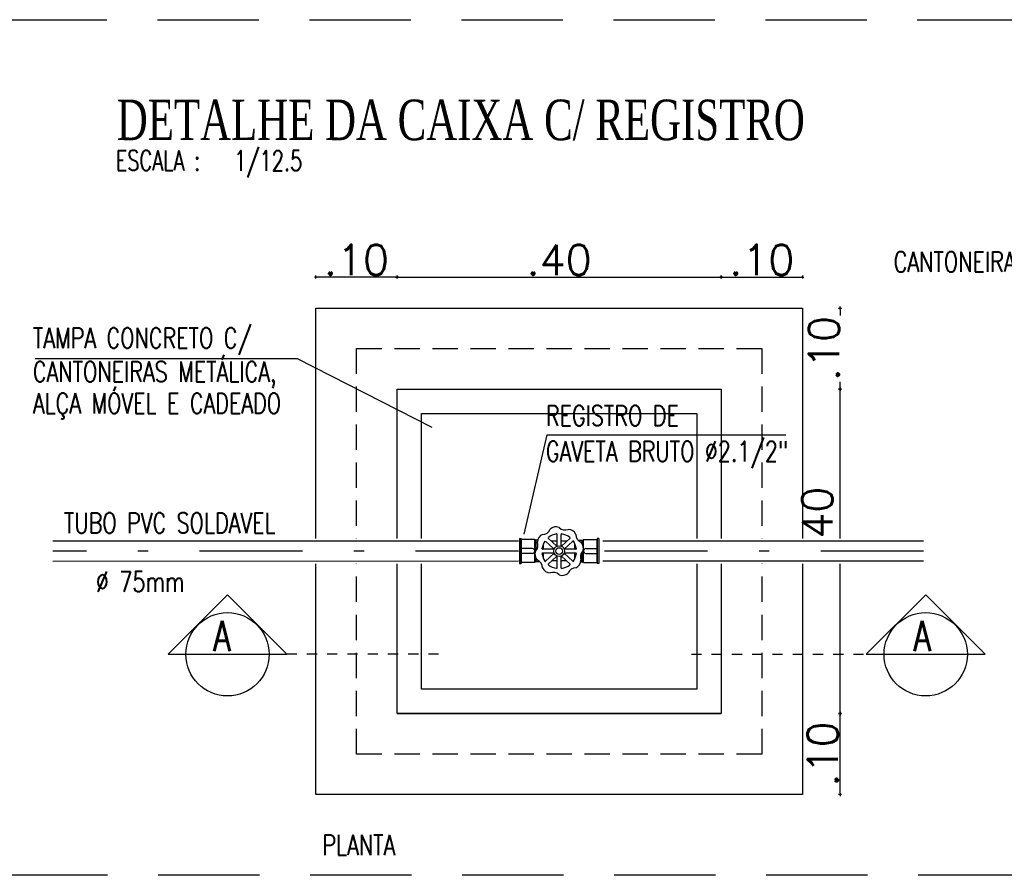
# Model space of a CAD drawing. Header units: millimetres. Extents: x -15 to 153, y -141 to 37.
# Tile 3 of 98: x -5 to 4, y -127 to -119. Entities that reach past the tile are written whole.
import ezdxf
from ezdxf.enums import TextEntityAlignment as Align

# ---------------------------------------------------------------- set-up
doc = ezdxf.new("R2010")
doc.units = ezdxf.units.MM
doc.header["$MEASUREMENT"] = 0
for name, pattern in [('DASHDOT', [25.4, 12.7, -6.35, 0, -6.35]), ('DASHDOT2', [0.5, 0.25, -0.125, 0, -0.125]), ('HIDDEN', [0.375, 0.25, -0.125])]:
    doc.linetypes.add(name, pattern=pattern)
doc.layers.get('0').update_dxf_attribs({"color": 5, "lineweight": 20})
for name, color, linetype in [('EIXO', 253, 'Continuous'), ('HACHURA', 8, 'Continuous'), ('I-AGUA FRIA', 5, 'Continuous'), ('I-ARQ', 8, 'Continuous'), ('I-NORMO_INST', 4, 'Continuous'), ('QUANT', 9, 'Continuous')]:
    doc.layers.add(name, color=color, linetype=linetype)
doc.styles.add('25', font='ROMANS.SHX', dxfattribs={"width": 0.7, "height": 0.05})
doc.styles.add('50', font='ROMANS.SHX', dxfattribs={"width": 0.7, "height": 0.1})
doc.styles.add('romans', font='romans')
doc.styles.add('TITULO', font='times.ttf')
doc.dimstyles.new('10', dxfattribs={"dimtxt": 0.1, "dimasz": 0.03, "dimexe": 0.18, "dimexo": 0.06, "dimgap": 0.025, "dimtad": 1, "dimzin": 0, "dimdsep": 46, "dimtxsty": '50', "dimblk": 'DOT', "dimblk1": 'DOT', "dimblk2": 'CRUZ', "dimcen": 0.09, "dimse1": 1, "dimse2": 1, "dimclrt": 253, "dimadec": 0, "dimazin": 0, "dimtfac": 1, "dimtix": 1, "dimtmove": 2, "dimatfit": 3, "dimfxl": 0.18, "dimtolj": 1, "dimtzin": 0, "dimarcsym": 0})
doc.dimstyles.new('DOT12.5', dxfattribs={"dimtxt": 0.025, "dimasz": 0.015, "dimexe": 0.1, "dimexo": 0.68, "dimgap": 0.02, "dimtad": 1, "dimzin": 4, "dimdsep": 46, "dimtxsty": 'romans', "dimblk1": 'DOT', "dimblk2": 'DOT', "dimsah": 1, "dimcen": 0.09, "dimse1": 1, "dimse2": 1, "dimclrd": 256, "dimclrt": 256, "dimadec": 0, "dimazin": 0, "dimtfac": 1, "dimtmove": 2, "dimatfit": 3, "dimldrblk": 'DOT', "dimfxl": 1, "dimtolj": 1, "dimtzin": 4, "dimarcsym": 0})

# ---------------------------------------------------------------- blocks, each defined once
blk = doc.blocks.new('DOT')
for p, q in [((-1, 0), (1, 0)), ((0, 1), (0, -1))]:
    blk.add_line(p, q)
blk.add_circle((0, 0), 0.35)
blk = doc.blocks.new('*D3539')
at = {"layer": 'Defpoints', "color": 0, "transparency": 16777216}
for p in [(1.4952, -121.45), (-1.7048, -122.5556), (1.4952, -122.5556)]:
    blk.add_point(p, dxfattribs=at)
at = {"layer": 'I-NORMO_INST', "lineweight": -2, "transparency": 16777216}
blk.add_line((-1.6898, -121.45), (1.4802, -121.45), dxfattribs=at)
at = {"layer": 'I-NORMO_INST', "lineweight": -2, "transparency": 16777216, "xscale": 0.015, "yscale": 0.015, "zscale": 0.015, "rotation": 180}
blk.add_blockref('DOT', (-1.7048, -121.45), dxfattribs=at)
at = {"layer": 'I-NORMO_INST', "lineweight": -2, "transparency": 16777216, "xscale": 0.015, "yscale": 0.015, "zscale": 0.015}
blk.add_blockref('DOT', (1.4952, -121.45), dxfattribs=at)
at = {"layer": 'I-NORMO_INST', "transparency": 16777216, "insert": (-0.1048, -121.28), "char_height": 0.3, "attachment_point": 5, "style": 'romans'}
blk.add_mtext('\\A1;.40', dxfattribs=at)
blk = doc.blocks.new('_DOT')
at = {"color": 0, "linetype": 'ByBlock', "lineweight": -2}
blk.add_line((-0.5, 0), (-1, 0), dxfattribs=at)
at = {"color": 0, "linetype": 'ByBlock', "const_width": 0.5}
blk.add_lwpolyline([(-0.25, 0, 1), (0.25, 0, 1)], format="xyb", close=True, dxfattribs=at)
blk = doc.blocks.new('*D3540')
at = {"layer": 'Defpoints', "color": 0, "transparency": 16777216}
for p in [(-2.5048, -121.45), (-2.5048, -121.7556), (-1.7048, -122.5556)]:
    blk.add_point(p, dxfattribs=at)
at = {"layer": 'I-NORMO_INST', "lineweight": -2, "transparency": 16777216}
blk.add_line((-1.7198, -121.45), (-2.4898, -121.45), dxfattribs=at)
at = {"layer": 'I-NORMO_INST', "lineweight": -2, "transparency": 16777216, "xscale": 0.015, "yscale": 0.015, "zscale": 0.015, "rotation": 180}
blk.add_blockref('DOT', (-2.5048, -121.45), dxfattribs=at)
at = {"layer": 'I-NORMO_INST', "lineweight": -2, "transparency": 16777216, "xscale": 0.015, "yscale": 0.015, "zscale": 0.015}
blk.add_blockref('DOT', (-1.7048, -121.45), dxfattribs=at)
at = {"layer": 'I-NORMO_INST', "transparency": 16777216, "insert": (-2.1048, -121.28), "char_height": 0.3, "attachment_point": 5, "style": 'romans'}
blk.add_mtext('\\A1;.10', dxfattribs=at)
blk = doc.blocks.new('*D3541')
at = {"layer": 'Defpoints', "color": 0, "transparency": 16777216}
for p in [(1.4952, -125.7556), (2.6678, -125.7556), (2.2952, -126.5556)]:
    blk.add_point(p, dxfattribs=at)
at = {"layer": 'I-NORMO_INST', "lineweight": -2, "transparency": 16777216}
blk.add_line((2.6678, -126.5406), (2.6678, -125.7706), dxfattribs=at)
at = {"layer": 'I-NORMO_INST', "lineweight": -2, "transparency": 16777216, "xscale": 0.015, "yscale": 0.015, "zscale": 0.015}
for p, rotation in [((2.6678, -125.7556), 90), ((2.6678, -126.5556), 270)]:
    blk.add_blockref('DOT', p, dxfattribs=dict(at, rotation=rotation))
at = {"layer": 'I-NORMO_INST', "transparency": 16777216, "insert": (2.4968, -126.1556), "char_height": 0.3, "attachment_point": 5, "rotation": 90, "style": 'romans'}
blk.add_mtext('\\A1;.10', dxfattribs=at)
blk = doc.blocks.new('*D3542')
at = {"layer": 'Defpoints', "color": 0, "transparency": 16777216}
for p in [(1.4952, -122.5556), (2.6678, -122.5556), (1.4952, -125.7556)]:
    blk.add_point(p, dxfattribs=at)
at = {"layer": 'I-NORMO_INST', "lineweight": -2, "transparency": 16777216}
blk.add_line((2.6678, -125.7406), (2.6678, -122.5706), dxfattribs=at)
at = {"layer": 'I-NORMO_INST', "lineweight": -2, "transparency": 16777216, "xscale": 0.015, "yscale": 0.015, "zscale": 0.015}
for p, rotation in [((2.6678, -122.5556), 90), ((2.6678, -125.7556), 270)]:
    blk.add_blockref('DOT', p, dxfattribs=dict(at, rotation=rotation))
at = {"layer": 'I-NORMO_INST', "transparency": 16777216, "insert": (2.4422, -123.8377), "char_height": 0.3, "attachment_point": 5, "rotation": 90, "style": 'romans'}
blk.add_mtext('\\A1;.40', dxfattribs=at)
blk = doc.blocks.new('*D3543')
at = {"layer": 'Defpoints', "color": 0, "transparency": 16777216}
for p in [(2.2952, -121.7556), (2.6678, -121.7556), (1.4952, -122.5556)]:
    blk.add_point(p, dxfattribs=at)
at = {"layer": 'I-NORMO_INST', "lineweight": -2, "transparency": 16777216}
for p, q in [((2.6678, -121.7706), (2.6678, -121.8284)), ((2.6678, -122.5406), (2.6678, -122.4827))]:
    blk.add_line(p, q, dxfattribs=at)
at = {"layer": 'I-NORMO_INST', "lineweight": -2, "transparency": 16777216, "xscale": 0.015, "yscale": 0.015, "zscale": 0.015}
for p, rotation in [((2.6678, -121.7556), 90), ((2.6678, -122.5556), 270)]:
    blk.add_blockref('DOT', p, dxfattribs=dict(at, rotation=rotation))
at = {"layer": 'I-NORMO_INST', "transparency": 16777216, "insert": (2.5082, -122.1556), "char_height": 0.3, "attachment_point": 5, "rotation": 90, "style": 'romans'}
blk.add_mtext('\\A1;.10', dxfattribs=at)
blk = doc.blocks.new('*D3544')
at = {"layer": 'Defpoints', "color": 0, "transparency": 16777216}
for p in [(2.2952, -121.45), (2.2952, -121.7556), (1.4952, -122.5556)]:
    blk.add_point(p, dxfattribs=at)
at = {"layer": 'I-NORMO_INST', "lineweight": -2, "transparency": 16777216}
blk.add_line((1.5102, -121.45), (2.2802, -121.45), dxfattribs=at)
at = {"layer": 'I-NORMO_INST', "lineweight": -2, "transparency": 16777216, "xscale": 0.015, "yscale": 0.015, "zscale": 0.015, "rotation": 180}
blk.add_blockref('DOT', (1.4952, -121.45), dxfattribs=at)
at = {"layer": 'I-NORMO_INST', "lineweight": -2, "transparency": 16777216, "xscale": 0.015, "yscale": 0.015, "zscale": 0.015}
blk.add_blockref('DOT', (2.2952, -121.45), dxfattribs=at)
at = {"layer": 'I-NORMO_INST', "transparency": 16777216, "insert": (1.8952, -121.28), "char_height": 0.3, "attachment_point": 5, "style": 'romans'}
blk.add_mtext('\\A1;.10', dxfattribs=at)
blk = doc.blocks.new('*U3537')
at = {"layer": 'QUANT', "color": 1, "style": '25', "flags": 1}
for tag, p in [('DESCRICAO1', (-0.103, -0.1086)), ('MARCA', (-0.103, -0.1878))]:
    blk.add_attdef(tag, text='', height=0.05, dxfattribs=at).set_placement(p, align=Align.CENTER)
at = {"color": 2}
blk.add_wipeout([(0, -0.0153), (-0.5745, -0.0155), (-0.5745, 0.0151), (0, 0.0153)], dxfattribs=at)
for p, q in [((0, 0.0125), (-0.5745, 0.0123)), ((0, -0.0125), (-0.5745, -0.0127))]:
    blk.add_line(p, q)
at = {"layer": 'EIXO', "linetype": 'DASHDOT', "ltscale": 0.01}
blk.add_line((0, 0), (-0.5745, -0.0002), dxfattribs=at)
blk = doc.blocks.new('CRUZ')
for p, q in [((-2.04, 0), (2.04, 0)), ((-1.44, -1.44), (1.44, 1.44)), ((0, 1.97), (0, -1.97))]:
    blk.add_line(p, q)
blk = doc.blocks.new('TITOLO HS')
at = {"color": 253, "style": 'romans', "width": 0.7}
blk.add_text('ESCALA :', height=0.002, dxfattribs=at).set_placement((-0.00005, -0.000011))
at = {"style": 'TITULO', "width": 0.7}
blk.add_attdef('LNOME', (0.000057, 0.002997), '', height=0.006, dxfattribs=at)
at = {"color": 253, "style": 'romans', "width": 0.7}
blk.add_attdef('LESC', (0.01163, -0.000028), '', height=0.002, dxfattribs=at)
blk = doc.blocks.new('*U3538')
at = {"layer": 'QUANT', "color": 1, "style": '25', "flags": 1}
for tag, p in [('DESCRICAO1', (-0.0143, -0.1084)), ('MARCA', (-0.0143, -0.1875))]:
    blk.add_attdef(tag, text='', height=0.05, dxfattribs=at).set_placement(p, align=Align.CENTER)
at = {"color": 2}
blk.add_wipeout([(0, -0.0153), (-0.3959, -0.0153), (-0.3959, 0.0153), (0, 0.0153)], dxfattribs=at)
for p, q in [((0, 0.0125), (-0.3959, 0.0125)), ((0, -0.0125), (-0.3959, -0.0125))]:
    blk.add_line(p, q)
at = {"layer": 'EIXO', "linetype": 'DASHDOT', "ltscale": 0.01}
blk.add_line((0, 0), (-0.3959, 0), dxfattribs=at)
blk = doc.blocks.new('*U3528')
for p, q in [((0.0155, 0.049), (-0.0151, 0.049)), ((-0.0151, 0.049), (-0.0151, 0.047)), ((0.0155, 0.049), (0.0155, 0.047)), ((0.0155, 0.047), (-0.0151, 0.047)), ((-0.014, 0.047), (0.0144, 0.047)), ((-0.014, 0.0299), (-0.014, 0.047)), ((0.0144, 0.0299), (0.0144, 0.047)), ((-0.014, 0.0299), (-0.0117, 0.0282)), ((-0.014, 0.0299), (0.0144, 0.0299)), ((-0.0133, 0.0282), (-0.0095, 0.0282)), ((-0.0133, 0.0237), (-0.0133, 0.0282)), ((0.001, 0.0282), (0.0137, 0.0282)), ((0.0144, 0.0299), (0.0121, 0.0282)), ((0.0137, 0.0266), (0.0137, 0.0282)), ((-0.0092, 0.0194), (-0.0025, 0.0194)), ((0.0025, 0.0194), (0.0092, 0.0194)), ((-0.0119, 0.0026), (-0.0119, 0.009)), ((0.0123, 0.0026), (0.0123, 0.0097)), ((-0.0119, -0.009), (-0.0119, -0.0023)), ((0.0123, -0.0095), (0.0123, -0.0023)), ((-0.0092, -0.0194), (-0.0025, -0.0194)), ((0.0025, -0.0194), (0.0092, -0.0194)), ((0.0137, -0.0233), (0.0137, -0.0282)), ((-0.014, -0.0299), (-0.0117, -0.0282)), ((-0.014, -0.0299), (-0.014, -0.047)), ((-0.014, -0.0299), (0.0144, -0.0299)), ((-0.0133, -0.0267), (-0.0133, -0.0282)), ((-0.0133, -0.0282), (-0.001, -0.0282)), ((0.0095, -0.0282), (0.0137, -0.0282)), ((0.0144, -0.0299), (0.0121, -0.0282)), ((0.0144, -0.0299), (0.0144, -0.047)), ((-0.0151, -0.049), (-0.0151, -0.047)), ((0.0155, -0.047), (-0.0151, -0.047)), ((-0.014, -0.047), (0.0144, -0.047)), ((0.0155, -0.049), (0.0155, -0.047)), ((0.0155, -0.049), (-0.0151, -0.049))]:
    blk.add_line(p, q)
at = {"color": 8}
for p, q in [((-0.0027, 0.0327), (-0.0027, 0.047)), ((0.0031, 0.0328), (0.0031, 0.047)), ((-0.0061, 0.0029), (-0.016, 0.0134)), ((-0.0025, 0.0062), (-0.0124, 0.0168)), ((-0.0025, 0.0062), (-0.0025, 0.0207)), ((0.0025, 0.0062), (0.0025, 0.0207)), ((0.0025, 0.0062), (0.0124, 0.0168)), ((0.0061, 0.0029), (0.016, 0.0134)), ((-0.0207, 0.0026), (-0.0062, 0.0026)), ((0.0062, 0.0026), (0.0207, 0.0026)), ((-0.0207, -0.0023), (-0.0063, -0.0023)), ((-0.016, -0.0134), (-0.0061, -0.0029)), ((-0.0124, -0.0168), (-0.0025, -0.0062)), ((-0.0025, -0.0207), (-0.0025, -0.0062)), ((0.0124, -0.0168), (0.0025, -0.0062)), ((0.0025, -0.0207), (0.0025, -0.0062)), ((0.016, -0.0134), (0.0061, -0.0029)), ((0.0063, -0.0023), (0.0207, -0.0023)), ((-0.0027, -0.0327), (-0.0027, -0.047)), ((0.0031, -0.0328), (0.0031, -0.047))]:
    blk.add_line(p, q, dxfattribs=at)
blk.add_circle((0, 0), 0.00671, dxfattribs=at)
blk.add_circle((0, 0), 0.00422)
for centre, start, end in [((-0.0205, 0.0307), 269.4466, 338.0534), ((-0.0039, 0.0199), 67.12, 135.7267), ((0.0072, 0.0362), 224.4466, 293.0534), ((0.0113, 0.0168), 22.12, 90.7267), ((-0.0168, 0.0113), 112.12, 180.7267), ((0.0307, 0.0205), 179.4466, 248.0534), ((-0.0199, -0.0039), 157.12, 225.7267), ((-0.0362, 0.0072), 314.4466, 23.0534), ((0.0199, 0.0039), 337.12, 45.7267), ((-0.0307, -0.0205), 359.4466, 68.0534), ((0.0168, -0.0113), 292.12, 0.7267), ((0.0362, -0.0072), 134.4466, 203.0534), ((-0.0113, -0.0168), 202.12, 270.7267), ((0.0205, -0.0307), 89.4466, 158.0534), ((-0.0072, -0.0362), 44.4466, 113.0534), ((0.0039, -0.0199), 247.12, 315.7267)]:
    blk.add_arc(centre, 0.0101, start, end)
for centre, radius, start, end in [((0.0002, 0.0329), 0.00295, 177.7512, 1.7286), ((0, 0), 0.0214, 141.4173, 171.5228), ((-0.0164, 0.0131), 0.0005, 43.3115, 141.4173), ((-0.0121, 0.0171), 0.0005, 125.2057, 223.3115), ((0, 0), 0.0214, 98.1058, 125.2057), ((-0.003, 0.0207), 0.0005, 0, 98.1058), ((0.003, 0.0207), 0.0005, 81.8942, 180), ((0, 0), 0.0214, 54.7943, 81.8942), ((0.0164, 0.0131), 0.0005, 38.5827, 136.6885), ((0, 0), 0.0214, 8.4772, 38.5827), ((-0.0207, 0.0031), 0.0005, 171.5228, 270), ((0.0207, 0.0031), 0.0005, 270, 8.4772), ((-0.0207, -0.0028), 0.0005, 90, 187.7348), ((0, 0), 0.0214, 187.7348, 218.5827), ((0, 0), 0.0214, 321.4173, 352.2652), ((0.0207, -0.0028), 0.0005, 352.2652, 90), ((-0.0164, -0.0131), 0.0005, 218.5827, 316.6885), ((-0.0121, -0.0171), 0.0005, 136.6885, 234.7943), ((0, 0), 0.0214, 234.7943, 261.8942), ((-0.003, -0.0207), 0.0005, 261.8942, 0), ((0.003, -0.0207), 0.0005, 180, 278.1058), ((0, 0), 0.0214, 278.1058, 305.2057), ((0.0121, -0.0171), 0.0005, 305.2057, 43.3115), ((0.0164, -0.0131), 0.0005, 223.3115, 321.4173), ((0.0002, -0.0329), 0.00295, 358.2714, 182.2488)]:
    blk.add_arc(centre, radius, start, end, dxfattribs=at)

msp = doc.modelspace()

# ---------------------------------------------------------------- linework, layer by layer
at = {"layer": 'I-AGUA FRIA'}
for p, q in [((-2.5048, -121.7556, 2.5854), (2.2952, -121.7556, 2.5854)), ((-2.5048, -126.5556, 2.5854), (-2.5048, -121.7556, 2.5854)), ((2.2952, -121.7556, 2.5854), (2.2952, -126.5556, 2.5854)), ((-1.7048, -122.5556, 2.5854), (1.4952, -122.5556, 2.5854)), ((-1.7048, -125.7556, 2.5854), (-1.7048, -122.5556, 2.5854)), ((1.4952, -122.5556, 2.5854), (1.4952, -125.7556, 2.5854)), ((-1.7048, -125.7556, 2.5854), (1.4952, -125.7556, 2.5854)), ((1.4952, -125.7556, 2.5854), (-1.7048, -125.7556, 2.5854)), ((2.2952, -126.5556, 2.5854), (-2.5048, -126.5556, 2.5854))]:
    msp.add_line(p, q, dxfattribs=at)
at = {"layer": 'I-ARQ', "linetype": 'HIDDEN'}
for p, q in [((-2.1048, -122.1556, 2.5854), (1.8952, -122.1556, 2.5854)), ((-2.1048, -126.1556, 2.5854), (-2.1048, -122.1556, 2.5854)), ((1.8952, -122.1556, 2.5854), (1.8952, -126.1556, 2.5854)), ((1.8952, -126.1556, 2.5854), (-2.1048, -126.1556, 2.5854))]:
    msp.add_line(p, q, dxfattribs=at)
at = {"layer": 'I-ARQ'}
for p, q in [((-1.4648, -122.7956, 2.5854), (1.2552, -122.7956, 2.5854)), ((-1.4648, -125.5156, 2.5854), (-1.4648, -122.7956, 2.5854)), ((1.2552, -122.7956, 2.5854), (1.2552, -125.5156, 2.5854)), ((1.2552, -125.5156, 2.5854), (-1.4648, -125.5156, 2.5854))]:
    msp.add_line(p, q, dxfattribs=at)
at = {"layer": 'I-NORMO_INST'}
for p, q in [((-3.9651, -125.1715, 2.5854), (-3.3781, -124.5845, 2.5854)), ((-2.791, -125.1715, 2.5854), (-3.3781, -124.5845, 2.5854)), ((2.9253, -125.1715, 2.5854), (3.5124, -124.5845, 2.5854)), ((4.0995, -125.1715, 2.5854), (3.5124, -124.5845, 2.5854)), ((-3.9651, -125.1715, 2.5854), (-2.791, -125.1715, 2.5854)), ((2.9253, -125.1715, 2.5854), (4.0995, -125.1715, 2.5854))]:
    msp.add_line(p, q, dxfattribs=at)
at = {"layer": 'I-NORMO_INST', "linetype": 'DASHDOT2', "ltscale": 0.1, "elevation": 2.5854}
for points in [[(-1.2943, -125.1715), (-2.791, -125.1715), (-2.791, -125.1715)], [(1.1997, -125.1715), (2.9253, -125.1715), (2.9253, -125.1715)]]:
    msp.add_lwpolyline(points, dxfattribs=at)
at = {"layer": 'I-NORMO_INST'}
for centre in [(-3.3781, -125.1715, 2.5854), (3.5124, -125.1715, 2.5854)]:
    msp.add_circle(centre, 0.4109, dxfattribs=at)

# ---------------------------------------------------------------- block references
ref = msp.add_blockref('TITOLO HS', (-4.476, -120.3983, 2.5854), dxfattribs=dict(at, xscale=100, yscale=100, zscale=100))
ref.add_attrib('LNOME', 'DETALHE DA CAIXA C/ REGISTRO', (-4.4704, -120.0986, 2.5854), dxfattribs={"layer": '0', "height": 0.4, "style": 'TITULO', "width": 0.7})
ref.add_attrib('LESC', '1/12.5', (-3.3131, -120.4011, 2.5854), dxfattribs={"layer": '0', "color": 253, "height": 0.2, "style": 'romans', "width": 0.7})

# ---------------------------------------------------------------- texts
at = {"layer": 'I-NORMO_INST', "style": 'romans', "width": 0.75}
for s, height, p in [('CANTONEIRAS METÁLICA', 0.2, (3.1959, -121.3993, 2.5854)), ('TAMPA CONCRETO C/', 0.2, (-5.2988, -122.1514, 2.5854)), ('CANTONEIRAS METÁLICA,', 0.2, (-5.2988, -122.4842, 2.5854)), ('ALÇA MÓVEL E CADEADO', 0.2, (-5.2988, -122.7949, 2.5854)), ('REGISTRO DE ', 0.2, (-0.2359, -122.9165, 2.5854)), ('GAVETA BRUTO %%C2.1/2"', 0.2, (-0.2359, -123.2697, 2.5854)), ('TUBO PVC SOLDAVEL', 0.2, (-4.9928, -123.9751, 2.5854)), ('%%C 75mm', 0.2, (-4.6765, -124.555, 2.5854)), ('A', 0.3, (-3.5177, -125.1403, 2.5854)), ('A', 0.3, (3.3918, -125.1403, 2.5854))]:
    msp.add_text(s, height=height, dxfattribs=at).set_placement(p)
at = {"layer": 'I-NORMO_INST', "color": 6, "style": 'romans', "width": 0.75}
msp.add_text('PLANTA', height=0.2, dxfattribs=at).set_placement((-2.4426, -127.1539, 2.5854))

# ---------------------------------------------------------------- dimensions: what is measured, and where the dimension line sits
at = {"layer": 'I-NORMO_INST'}
for base, p1, p2, picture, middle in [((-2.5048, -121.45, 2.5854), (-1.7048, -122.5556, 2.5854), (-2.5048, -121.7556, 2.5854), '*D3540', (-2.1048, -121.28, 2.5854)), ((1.4952, -121.45, 2.5854), (-1.7048, -122.5556, 2.5854), (1.4952, -122.5556, 2.5854), '*D3539', (-0.1048, -121.28, 2.5854)), ((2.2952, -121.45, 2.5854), (1.4952, -122.5556, 2.5854), (2.2952, -121.7556, 2.5854), '*D3544', (1.8952, -121.28, 2.5854))]:
    dim = msp.add_linear_dim(base=base, p1=p1, p2=p2, dimstyle='DOT12.5', override={"dimtxt": 0.3, "dimlfac": 0.125}, dxfattribs=at)
    dim.commit()
    dim.dimension.update_dxf_attribs({"geometry": picture, "text_midpoint": middle})
for base, p1, p2, picture, middle in [((2.6678, -121.7556, 2.5854), (1.4952, -122.5556, 2.5854), (2.2952, -121.7556, 2.5854), '*D3543', (2.5082, -122.1556, 2.5854)), ((2.6678, -122.5556, 2.5854), (1.4952, -125.7556, 2.5854), (1.4952, -122.5556, 2.5854), '*D3542', (2.4422, -123.8377, 2.5854)), ((2.6678, -125.7556, 2.5854), (2.2952, -126.5556, 2.5854), (1.4952, -125.7556, 2.5854), '*D3541', (2.4968, -126.1556, 2.5854))]:
    dim = msp.add_linear_dim(base=base, p1=p1, p2=p2, angle=270, dimstyle='DOT12.5', override={"dimtxt": 0.3, "dimlfac": 0.125}, dxfattribs=at)
    dim.commit()
    dim.dimension.update_dxf_attribs({"geometry": picture, "text_midpoint": middle, "dimtype": 160})

# ---------------------------------------------------------------- leaders
for points in [[(-1.3595, -122.9329, 2.5854), (-2.6869, -122.2551, 2.5854), (-5.2775, -122.2551, 2.5854)], [(-0.449, -123.9859, 2.5854), (-0.2221, -123.0055, 2.5854), (2.1323, -123.0055, 2.5854)]]:
    msp.add_leader(points, dimstyle='10', override={"dimgap": 0.03, "dimtad": 0}, dxfattribs=at)

# ---------------------------------------------------------------- next in the draw order: block references
at = {"layer": 'I-AGUA FRIA', "color": 2, "xscale": 8, "yscale": 8, "zscale": 8}
for name, p in [('*U3537', (-0.5059, -124.1539, 2.5854)), ('*U3538', (3.4919, -124.1539, 2.5854))]:
    msp.add_blockref(name, p, dxfattribs=at)

# ---------------------------------------------------------------- next in the draw order: linework, layer by layer
at = {"layer": 'HACHURA', "linetype": 'HIDDEN', "ltscale": 4}
msp.add_lwpolyline([(-5.5702, -118.9102), (13.4389, -118.9102), (13.4389, -127.3522), (-5.5702, -127.3522)], close=True, dxfattribs=at)

# ---------------------------------------------------------------- next in the draw order: block references
at = {"layer": 'I-AGUA FRIA', "xscale": 8, "yscale": 8, "zscale": 8, "rotation": 90}
msp.add_blockref('*U3528', (-0.1048, -124.1539, 2.5854), dxfattribs=at)

doc.saveas('drawing.dxf')
